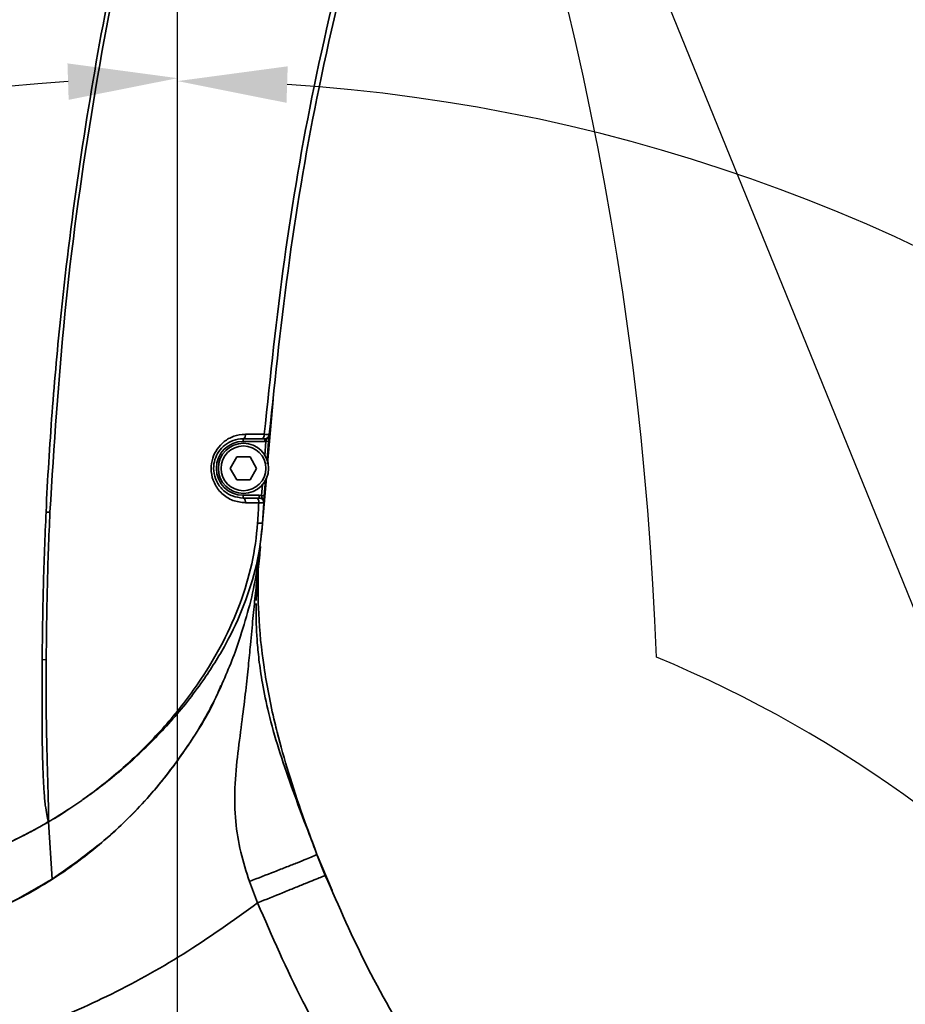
# Model space of a CAD drawing. Header units: millimetres. Extents: x -7686 to -856, y -458 to 6140.
# Tile 43 of 102: x -5849 to -5752, y 3853 to 3961. Entities that reach past the tile are written whole.
import ezdxf

# ---------------------------------------------------------------- set-up
doc = ezdxf.new("R2010")
doc.units = ezdxf.units.MM
doc.header["$LTSCALE"] = 5
doc.header["$PDSIZE"] = -1
doc.linetypes.add('CENTER2', pattern=[28.575, 19.05, -3.175, 3.175, -3.175])
doc.layers.add('细实线', color=1, linetype='Continuous', lineweight=20)
doc.dimstyles.new('安装', dxfattribs={"dimtxt": 6, "dimasz": 12, "dimexe": 7, "dimexo": 0.625, "dimtad": 1, "dimtoh": 1, "dimtxsty": 'Standard', "dimcen": 2.5, "dimclrd": 4, "dimclre": 4, "dimclrt": 3, "dimadec": 0, "dimazin": 0, "dimtfac": 1, "dimtmove": 0, "dimatfit": 3, "dimfxl": 1, "dimarcsym": 0})

# ---------------------------------------------------------------- blocks, each defined once
blk = doc.blocks.new('*D72')
at = {"layer": 'Defpoints', "color": 0, "linetype": 'Continuous', "transparency": 16777216}
for p in [(-5832.45, 4094.63), (-5831.96, 3764.63), (-6090.72, 3764.24)]:
    blk.add_point(p, dxfattribs=at)
at = {"layer": '细实线', "color": 4, "linetype": 'Continuous', "lineweight": -2, "transparency": 16777216}
for p, q in [((-5833.08, 4094.63), (-6098.22, 4094.23)), ((-6091.2, 4082.24), (-6090.74, 3776.24)), ((-5832.59, 3764.63), (-6097.72, 3764.23))]:
    blk.add_line(p, q, dxfattribs=at)
at = {"layer": '细实线', "color": 4, "linetype": 'Continuous', "transparency": 16777216}
for points in [[(-6089.2, 4082.24), (-6093.2, 4082.24), (-6091.22, 4094.24)], [(-6088.74, 3776.24), (-6092.74, 3776.24), (-6090.72, 3764.24)]]:
    blk.add_solid(points, dxfattribs=at)
at = {"layer": '细实线', "color": 3, "linetype": 'Continuous', "transparency": 16777216, "insert": (-6087.34, 3929.25), "char_height": 6, "attachment_point": 5, "rotation": 270.0856}
blk.add_mtext('330', dxfattribs=at)
blk = doc.blocks.new('*D79')
at = {"layer": 'Defpoints', "color": 0, "linetype": 'Continuous', "transparency": 16777216}
for p in [(-5198.18, 4044.44), (-5831.96, 3764.63)]:
    blk.add_point(p, dxfattribs=at)
at = {"layer": '细实线', "color": 4, "linetype": 'Continuous', "lineweight": -2, "transparency": 16777216}
for p, q in [((-5099.88, 4087.84), (-5187.2, 4049.29)), ((-5068.26, 4087.84), (-5099.88, 4087.84)), ((-5831.96, 3764.63), (-5198.18, 4044.44))]:
    blk.add_line(p, q, dxfattribs=at)
at = {"layer": '细实线', "color": 4, "linetype": 'Continuous', "transparency": 16777216}
blk.add_solid([(-5188.01, 4051.12), (-5186.39, 4047.46), (-5198.18, 4044.44)], dxfattribs=at)
at = {"layer": '细实线', "color": 3, "linetype": 'Continuous', "transparency": 16777216, "insert": (-5083.76, 4091.96), "char_height": 6, "attachment_point": 5}
blk.add_mtext('R692,8', dxfattribs=at)
blk = doc.blocks.new('*D87')
at = {"layer": 'Defpoints', "color": 0, "linetype": 'Continuous', "transparency": 16777216}
for p in [(-5831.96, 4226.54), (-5881.96, 3776.52), (-5831.96, 3776.52)]:
    blk.add_point(p, dxfattribs=at)
at = {"layer": '细实线', "color": 4, "linetype": 'Continuous', "lineweight": -2, "transparency": 16777216}
for p, q in [((-5881.96, 3777.15), (-5881.96, 4233.54)), ((-5831.96, 3777.15), (-5831.96, 4233.54)), ((-5869.96, 4226.54), (-5843.96, 4226.54))]:
    blk.add_line(p, q, dxfattribs=at)
at = {"layer": '细实线', "color": 4, "linetype": 'Continuous', "transparency": 16777216}
for points in [[(-5869.96, 4228.54), (-5869.96, 4224.54), (-5881.96, 4226.54)], [(-5843.96, 4228.54), (-5843.96, 4224.54), (-5831.96, 4226.54)]]:
    blk.add_solid(points, dxfattribs=at)
at = {"layer": '细实线', "color": 3, "linetype": 'Continuous', "transparency": 16777216, "insert": (-5850.58, 4230.16), "char_height": 6, "attachment_point": 5}
blk.add_mtext('50', dxfattribs=at)
blk = doc.blocks.new('*D90')
at = {"layer": 'Defpoints', "color": 0, "linetype": 'Continuous', "transparency": 16777216}
for p in [(-5831.96, 4094.63), (-5694.19, 3894.61), (-5831.96, 3764.63), (-5831.96, 3764.63), (-5619.84, 3511.83)]:
    blk.add_point(p, dxfattribs=at)
at = {"layer": '细实线', "color": 4, "linetype": 'Continuous', "lineweight": -2, "transparency": 16777216}
blk.add_arc((-5831.96, 3764.63), 189.41, 313.6306, 86.3694, dxfattribs=at)
at = {"layer": '细实线', "color": 4, "linetype": 'Continuous', "transparency": 16777216}
for points in [[(-5820.03, 3951.66), (-5819.9, 3955.66), (-5831.96, 3954.04)], [(-5699.93, 3626.04), (-5702.6, 3629.02), (-5710.21, 3619.53)]]:
    blk.add_solid(points, dxfattribs=at)
at = {"layer": '细实线', "color": 3, "linetype": 'Continuous', "transparency": 16777216, "insert": (-5648.36, 3824.24), "char_height": 6, "attachment_point": 5, "rotation": 287.9879}
blk.add_mtext('140°', dxfattribs=at)
blk = doc.blocks.new('*D92')
at = {"layer": 'Defpoints', "color": 0, "linetype": 'Continuous', "transparency": 16777216}
for p in [(-5831.96, 4139.63), (-5471.96, 4139.63), (-5788.49, 4106.28), (-5694.97, 4017.52), (-5695.32, 3758.54)]:
    blk.add_point(p, dxfattribs=at)
at = {"layer": '细实线', "color": 4, "linetype": 'Continuous', "lineweight": -2, "transparency": 16777216}
blk.add_arc((-5797.43, 4139.63), 159.39, 289.3145, 355.6855, dxfattribs=at)
at = {"layer": '细实线', "color": 4, "linetype": 'Continuous', "transparency": 16777216}
for points in [[(-5640.49, 4127.71), (-5636.49, 4127.56), (-5638.04, 4139.63)], [(-5744.12, 3987.29), (-5745.3, 3991.12), (-5756.18, 3985.66)]]:
    blk.add_solid(points, dxfattribs=at)
at = {"layer": '细实线', "color": 3, "linetype": 'Continuous', "transparency": 16777216, "insert": (-5673.85, 4044.8), "char_height": 6, "attachment_point": 5, "rotation": 52.5}
blk.add_mtext('75°', dxfattribs=at)
blk = doc.blocks.new('*D102')
at = {"color": 4, "linetype": 'ByBlock', "lineweight": -2, "transparency": 16777216}
blk.add_arc((-5831.96, 3764.63), 189.74, 93.6243, 156.3757, dxfattribs=at)
at = {"color": 4, "linetype": 'ByBlock', "transparency": 16777216}
for points in [[(-5844.02, 3955.98), (-5843.89, 3951.99), (-5831.96, 3954.36)], [(-6003.94, 3839.92), (-6007.65, 3841.41), (-6010.25, 3829.52)]]:
    blk.add_solid(points, dxfattribs=at)
at = {"layer": 'Defpoints', "color": 0, "linetype": 'ByBlock', "transparency": 16777216}
for p in [(-5831.96, 4094.63), (-5907.11, 3938.85), (-6142.06, 3877.49), (-5831.96, 3764.63), (-5831.96, 3764.63)]:
    blk.add_point(p, dxfattribs=at)
at = {"color": 3, "linetype": 'ByBlock', "transparency": 16777216, "insert": (-5942.87, 3923.02), "char_height": 6, "attachment_point": 5, "rotation": 35}
blk.add_mtext('70°', dxfattribs=at)

msp = doc.modelspace()

# ---------------------------------------------------------------- linework, layer by layer
at = {"color": 2}
msp.add_line((-5831.961, 3764.628), (-5831.961, 4094.628), dxfattribs=at)
at = {"color": 2, "linetype": 'CENTER2'}
msp.add_line((-5695.319, 3758.542), (-5831.961, 4094.628), dxfattribs=at)
at = {"linetype": 'Continuous', "lineweight": 35}
for p, q in [((-5821.479, 3919.163), (-5822.096, 3912.125)), ((-5822.695, 3914.878), (-5824.761, 3914.878)), ((-5824.761, 3914.878), (-5824.761, 3914.578)), ((-5822.421, 3914.578), (-5824.761, 3914.578)), ((-5824.535, 3915.358), (-5822.469, 3915.358)), ((-5822.422, 3913.007), (-5822.29, 3914.589)), ((-5822.421, 3914.878), (-5822.421, 3914.578)), ((-5822.29, 3914.589), (-5821.991, 3914.563)), ((-5821.991, 3914.563), (-5822.159, 3912.553)), ((-5826.188, 3911.628), (-5825.466, 3912.878)), ((-5825.466, 3912.878), (-5824.023, 3912.878)), ((-5824.023, 3912.878), (-5823.301, 3911.628)), ((-5825.466, 3910.378), (-5826.188, 3911.628)), ((-5823.301, 3911.628), (-5824.023, 3910.378)), ((-5824.023, 3910.378), (-5825.466, 3910.378)), ((-5822.226, 3910.633), (-5822.666, 3905.618)), ((-5822.334, 3910.335), (-5822.464, 3908.615)), ((-5822.763, 3908.637), (-5822.672, 3909.849)), ((-5824.761, 3908.378), (-5824.761, 3908.678)), ((-5824.761, 3908.678), (-5823.017, 3908.678)), ((-5824.761, 3908.378), (-5823.29, 3908.378)), ((-5823.017, 3908.378), (-5823.017, 3908.678)), ((-5822.763, 3908.637), (-5822.464, 3908.615)), ((-5823.064, 3907.863), (-5824.534, 3907.863)), ((-5822.518, 3907.844), (-5822.666, 3905.618)), ((-5845.938, 3906.833), (-5846.364, 3906.852)), ((-5846.364, 3906.849), (-5846.364, 3906.852)), ((-5845.938, 3906.833), (-5845.938, 3906.83)), ((-5846.351, 3890.675), (-5846.796, 3890.657)), ((-5846.091, 3872.994), (-5846.112, 3872.984)), ((-5846.083, 3872.938), (-5846.091, 3872.994)), ((-5846.083, 3872.938), (-5846.081, 3872.908)), ((-5845.703, 3866.625), (-5846.081, 3872.908)), ((-5816.692, 3869.343), (-5815.786, 3867.048)), ((-5816.657, 3869.254), (-5815.02, 3865.383)), ((-5815.654, 3866.759), (-5815.934, 3867.422)), ((-5823.196, 3864.033), (-5824.09, 3866.389))]:
    msp.add_line(p, q, dxfattribs=at)
at = {"linetype": 'Continuous', "lineweight": 35, "flags": 128}
for points in [[(-5824.535, 3915.358), (-5824.54, 3915.264), (-5824.554, 3915.173), (-5824.576, 3915.09), (-5824.604, 3915.018), (-5824.638, 3914.958), (-5824.676, 3914.914), (-5824.718, 3914.887), (-5824.761, 3914.878)], [(-5822.469, 3915.358), (-5822.475, 3915.263), (-5822.489, 3915.173), (-5822.51, 3915.09), (-5822.539, 3915.018), (-5822.572, 3914.958), (-5822.611, 3914.914), (-5822.652, 3914.887), (-5822.695, 3914.878)], [(-5824.534, 3907.863), (-5824.537, 3907.962), (-5824.549, 3908.059), (-5824.57, 3908.148), (-5824.598, 3908.226), (-5824.632, 3908.291), (-5824.672, 3908.339), (-5824.715, 3908.368), (-5824.761, 3908.378)], [(-5823.064, 3907.863), (-5823.067, 3907.962), (-5823.079, 3908.059), (-5823.099, 3908.148), (-5823.127, 3908.226), (-5823.162, 3908.291), (-5823.202, 3908.339), (-5823.245, 3908.368), (-5823.29, 3908.378)], [(-5816.692, 3869.343), (-5816.692, 3869.343)]]:
    msp.add_lwpolyline(points, dxfattribs=at)
at = {"linetype": 'Continuous', "lineweight": 35}
for radius in [2.75, 2.45]:
    msp.add_circle((-5824.745, 3911.628), radius, dxfattribs=at)
at = {"color": 4}
msp.add_arc((-5831.961, 3764.628), 692.802, 310, 160, dxfattribs=at)
at = {"color": 4, "linetype": 'ByBlock'}
for centre, radius, start, end in [((-6142.059, 3877.495), 362.802, 2.12502, 42.46885), ((-5831.961, 3764.628), 136.777, 317.34354, 67.44955)]:
    msp.add_arc(centre, radius, start, end, dxfattribs=at)
at = {"linetype": 'Continuous', "lineweight": 35}
for centre, radius, start, end in [((-5824.761, 3911.628), 2.95, 90, 270), ((-5822.421, 3915.378), 0.5, 270, 354.8807), ((-5822.421, 3915.378), 0.8, 270, 279.41774), ((-5823.017, 3907.878), 0.8, 71.49365, 90), ((-5823.017, 3907.878), 0.5, 356.03001, 90), ((-5827.444, 4326.782), 420.359, 267.42021, 267.47836)]:
    msp.add_arc(centre, radius, start, end, dxfattribs=at)
for points, knots in [([(-5846.364, 3906.852), (-5846.364, 3906.852), (-5846.197, 3910.483), (-5845.753, 3917.744), (-5844.606, 3930.46), (-5842.776, 3944.981), (-5840.038, 3961.278), (-5836.648, 3977.497), (-5832.65, 3993.564), (-5828.087, 4009.445), (-5822.991, 4025.14), (-5817.38, 4040.689), (-5810.667, 4057.641), (-5805.589, 4069.305), (-5802.599, 4075.853), (-5802.599, 4075.853)], [0, 0, 0, 0, 0.00000034, 0.06209124, 0.12423473, 0.21804147, 0.31200873, 0.40642899, 0.5009867, 0.59474284, 0.68860993, 0.78278334, 0.87704757, 0.99999966, 1, 1, 1, 1]), ([(-5802.268, 4075.702), (-5805.188, 4069.126), (-5811.085, 4055.849), (-5818.984, 4035.455), (-5826.123, 4014.64), (-5832.316, 3993.511), (-5837.508, 3972.098), (-5841.58, 3950.436), (-5844.562, 3928.667), (-5845.481, 3914.085), (-5845.938, 3906.833)], [0, 0, 0, 0, 0.12299, 0.2483484, 0.3737567, 0.4990973, 0.6246492, 0.7502758, 0.8758029, 1, 1, 1, 1]), ([(-5822.469, 3915.358), (-5821.8, 3921.73), (-5820.458, 3934.494), (-5817.153, 3953.929), (-5813.98, 3966.835), (-5812.341, 3973.5)], [0, 0, 0, 0, 0.3253112, 0.6515638, 1, 1, 1, 1]), ([(-5811.805, 3973.357), (-5813.442, 3966.703), (-5816.608, 3953.841), (-5819.911, 3934.446), (-5821.252, 3921.711), (-5821.923, 3915.334)], [0, 0, 0, 0, 0.3485476, 0.673785, 1, 1, 1, 1]), ([(-5824.534, 3907.863), (-5825, 3907.913), (-5825.935, 3908.014), (-5827.148, 3908.804), (-5827.984, 3909.937), (-5828.335, 3911.227), (-5828.25, 3912.453), (-5827.82, 3913.533), (-5827.093, 3914.431), (-5826.094, 3915.09), (-5825.189, 3915.339), (-5824.655, 3915.355), (-5824.535, 3915.358)], [0, 0, 0, 0, 0.125865, 0.2519348, 0.3706915, 0.4760406, 0.5705078, 0.6610093, 0.7543043, 0.8555037, 0.9675422, 1, 1, 1, 1]), ([(-5824.761, 3914.878), (-5824.865, 3914.875), (-5825.327, 3914.861), (-5826.108, 3914.647), (-5826.975, 3914.077), (-5827.606, 3913.299), (-5827.981, 3912.361), (-5828.055, 3911.292), (-5827.747, 3910.171), (-5827.021, 3909.189), (-5825.971, 3908.509), (-5825.165, 3908.422), (-5824.761, 3908.378)], [0, 0, 0, 0, 0.03292322, 0.14627873, 0.24789079, 0.34066197, 0.42989094, 0.52269979, 0.62665417, 0.74512997, 0.87230476, 1, 1, 1, 1]), ([(-5822.421, 3914.878), (-5822.421, 3914.878), (-5822.423, 3914.878), (-5822.457, 3914.878), (-5822.552, 3914.878), (-5822.647, 3914.878), (-5822.695, 3914.878)], [0, 0, 0, 0, 0.079588, 0.3858206, 0.6929282, 1, 1, 1, 1]), ([(-5822.469, 3915.358), (-5822.374, 3915.354), (-5822.183, 3915.345), (-5821.996, 3915.337), (-5821.928, 3915.334), (-5821.924, 3915.334), (-5821.923, 3915.334)], [0, 0, 0, 0, 0.3067677, 0.6138752, 0.9203372, 1, 1, 1, 1]), ([(-5822.29, 3914.589), (-5822.277, 3914.625), (-5822.248, 3914.707), (-5822.164, 3914.849), (-5822.028, 3915.009), (-5821.943, 3915.193), (-5821.925, 3915.307), (-5821.923, 3915.332), (-5821.923, 3915.334)], [0, 0, 0, 0, 0.1286922, 0.2898175, 0.5927588, 0.9090132, 0.994717, 1, 1, 1, 1]), ([(-5821.923, 3915.334), (-5821.923, 3915.333), (-5821.929, 3915.266), (-5821.939, 3915.151), (-5821.961, 3914.909), (-5821.979, 3914.708), (-5821.989, 3914.591), (-5821.991, 3914.563)], [0, 0, 0, 0, 0.0047643, 0.3941963, 0.6554773, 0.9187097, 1, 1, 1, 1]), ([(-5823.29, 3908.378), (-5823.277, 3908.378), (-5823.215, 3908.378), (-5823.12, 3908.378), (-5823.034, 3908.378), (-5823.023, 3908.378), (-5823.017, 3908.378)], [0, 0, 0, 0, 0.0812649, 0.3877282, 0.6938583, 1, 1, 1, 1]), ([(-5822.763, 3908.637), (-5822.756, 3908.599), (-5822.74, 3908.514), (-5822.68, 3908.36), (-5822.571, 3908.181), (-5822.516, 3907.985), (-5822.516, 3907.871), (-5822.518, 3907.845), (-5822.518, 3907.844)], [0, 0, 0, 0, 0.1286924, 0.2898186, 0.5927604, 0.9090132, 0.994717, 1, 1, 1, 1]), ([(-5822.464, 3908.615), (-5822.469, 3908.548), (-5822.479, 3908.407), (-5822.494, 3908.187), (-5822.507, 3908.008), (-5822.514, 3907.904), (-5822.517, 3907.855), (-5822.518, 3907.844), (-5822.518, 3907.844)], [0, 0, 0, 0, 0.1966158, 0.4111431, 0.7106436, 0.9400354, 0.9952386, 1, 1, 1, 1]), ([(-5823.21, 3905.646), (-5823.21, 3905.646), (-5823.154, 3906.385), (-5823.109, 3907.124), (-5823.064, 3907.863)], [0, 0, 0, 0, 0.000027, 1, 1, 1, 1]), ([(-5822.518, 3907.844), (-5822.529, 3907.844), (-5822.551, 3907.845), (-5822.723, 3907.851), (-5822.913, 3907.857), (-5823.038, 3907.862), (-5823.064, 3907.863)], [0, 0, 0, 0, 0.3062989, 0.6124717, 0.9188, 1, 1, 1, 1]), ([(-5846.796, 3890.657), (-5846.762, 3893.345), (-5846.693, 3898.735), (-5846.474, 3904.14), (-5846.364, 3906.849)], [0, 0, 0, 0, 0.4987682, 1, 1, 1, 1]), ([(-5845.938, 3906.83), (-5845.938, 3906.83), (-5846.061, 3904.139), (-5846.255, 3898.744), (-5846.319, 3893.367), (-5846.351, 3890.675)], [0, 0, 0, 0, 0.0000037, 0.499392, 1, 1, 1, 1]), ([(-5842.406, 3875.296), (-5842.381, 3875.314), (-5841.943, 3875.625), (-5840.042, 3877.023), (-5836.778, 3879.766), (-5832.831, 3883.857), (-5829.531, 3888.171), (-5826.94, 3892.525), (-5825.042, 3896.766), (-5823.741, 3901.16), (-5823.305, 3904.148), (-5823.21, 3905.646), (-5823.21, 3905.646)], [0, 0, 0, 0, 0.0025061, 0.0435391, 0.1910844, 0.3471193, 0.5030931, 0.6299072, 0.7566482, 0.8783693, 0.9999984, 1, 1, 1, 1]), ([(-5822.666, 3905.618), (-5822.666, 3905.618), (-5822.763, 3904.091), (-5823.223, 3901.048), (-5824.605, 3896.602), (-5826.61, 3892.346), (-5829.292, 3888.059), (-5832.631, 3883.855), (-5835.352, 3881.102), (-5838.115, 3878.582), (-5839.591, 3877.364), (-5841.432, 3875.99), (-5841.89, 3875.658), (-5842.33, 3875.349), (-5842.382, 3875.313), (-5842.406, 3875.296)], [0, 0, 0, 0, 0.0000016, 0.1229479, 0.2460051, 0.3729116, 0.4999098, 0.6516372, 0.8034249, 0.8103438, 0.952159, 0.9568058, 0.9949021, 0.9976228, 1, 1, 1, 1]), ([(-5822.666, 3905.618), (-5822.908, 3903.21), (-5823.391, 3898.4), (-5824.89, 3893.804), (-5825.639, 3891.51)], [0, 0, 0, 0, 0.50066158, 1, 1, 1, 1]), ([(-5823.21, 3905.646), (-5823.132, 3905.642), (-5822.976, 3905.633), (-5822.804, 3905.624), (-5822.688, 3905.618), (-5822.673, 3905.618), (-5822.666, 3905.618)], [0, 0, 0, 0, 0.2500004, 0.5000001, 0.75, 1, 1, 1, 1]), ([(-5822.876, 3903.072), (-5822.896, 3902.869), (-5823.003, 3901.762), (-5823.177, 3899.938), (-5823.34, 3898.271), (-5823.338, 3897.233), (-5823.338, 3897.15)], [0, 0, 0, 0, 0.0972513, 0.5288863, 0.9624345, 1, 1, 1, 1]), ([(-5824.09, 3866.389), (-5824.432, 3867.452), (-5825.124, 3869.605), (-5825.682, 3873.072), (-5825.742, 3876.754), (-5825.362, 3880.512), (-5824.883, 3884.102), (-5824.491, 3887.297), (-5824.204, 3890.017), (-5823.945, 3892.693), (-5823.703, 3895.256), (-5823.457, 3897.703), (-5823.236, 3899.741), (-5823.068, 3901.235), (-5822.983, 3902.05), (-5822.955, 3902.322)], [0, 0, 0, 0, 0.0631026, 0.1277617, 0.1987068, 0.2760887, 0.35479, 0.4297716, 0.5022374, 0.5730925, 0.675315, 0.7775627, 0.8796784, 0.9598985, 1, 1, 1, 1]), ([(-5816.692, 3869.343), (-5816.692, 3869.343), (-5817.229, 3870.746), (-5818.347, 3873.778), (-5819.851, 3878.332), (-5820.787, 3881.661), (-5821.49, 3884.518), (-5822.011, 3886.915), (-5822.683, 3890.895), (-5823.148, 3895.261), (-5823.145, 3898.768), (-5823.143, 3900.295)], [0, 0, 0, 0, 0.0000016, 0.1173343, 0.2515705, 0.3914046, 0.4254382, 0.5283239, 0.6312614, 0.839491, 1, 1, 1, 1]), ([(-5823.338, 3896.824), (-5823.352, 3896.082), (-5823.374, 3894.864), (-5823.258, 3892.777), (-5823.064, 3890.689), (-5822.695, 3888.083), (-5822.034, 3884.851), (-5820.96, 3881.02), (-5819.56, 3876.931), (-5818.1, 3873.016), (-5817.145, 3870.525), (-5816.692, 3869.343)], [0, 0, 0, 0, 0.1492234, 0.2448465, 0.3453569, 0.4528241, 0.5697815, 0.6901175, 0.8048371, 0.9074899, 1, 1, 1, 1]), ([(-5825.639, 3891.51), (-5826.313, 3889.836), (-5827.659, 3886.492), (-5830.373, 3881.781), (-5834.096, 3876.653), (-5839.068, 3871.33), (-5843.496, 3868.19), (-5845.703, 3866.625)], [0, 0, 0, 0, 0.1663585, 0.3323842, 0.5001131, 0.750783, 1, 1, 1, 1]), ([(-5846.112, 3872.984), (-5846.112, 3872.984), (-5846.171, 3873.178), (-5846.289, 3873.667), (-5846.456, 3874.734), (-5846.592, 3876.184), (-5846.705, 3878.256), (-5846.775, 3880.974), (-5846.818, 3885.208), (-5846.804, 3888.506), (-5846.796, 3890.657)], [0, 0, 0, 0, 0.0004158, 0.0944057, 0.1883305, 0.292457, 0.3966869, 0.5519271, 0.7076661, 1, 1, 1, 1]), ([(-5846.351, 3890.675), (-5846.351, 3890.675), (-5846.359, 3889.602), (-5846.364, 3887.463), (-5846.343, 3884.237), (-5846.284, 3881.056), (-5846.21, 3878.372), (-5846.149, 3876.319), (-5846.099, 3874.414), (-5846.09, 3873.439), (-5846.091, 3872.994), (-5846.091, 3872.994)], [0, 0, 0, 0, 0.0000027, 0.1469494, 0.2937847, 0.4495195, 0.6047991, 0.7085459, 0.8122242, 0.9999973, 1, 1, 1, 1]), ([(-5827.212, 3887.849), (-5827.34, 3887.528), (-5828.267, 3885.205), (-5830.762, 3881.208), (-5834.646, 3876.004), (-5839.235, 3871.361), (-5844.341, 3867.346), (-5849.949, 3864.03), (-5856.303, 3861.379), (-5862.242, 3859.645), (-5866.199, 3859.302), (-5867.612, 3859.179)], [0, 0, 0, 0, 0.0200099, 0.1445344, 0.2702904, 0.3953312, 0.5205844, 0.6449607, 0.7706366, 0.9181322, 1, 1, 1, 1]), ([(-5846.083, 3872.938), (-5846.083, 3872.938), (-5845.455, 3873.305), (-5844.233, 3874.055), (-5843.023, 3874.865), (-5842.425, 3875.283), (-5842.406, 3875.296)], [0, 0, 0, 0, 0.0000137, 0.4994061, 0.9841202, 1, 1, 1, 1]), ([(-5842.406, 3875.296), (-5842.425, 3875.282), (-5843.02, 3874.86), (-5844.229, 3874.039), (-5845.451, 3873.281), (-5846.081, 3872.908), (-5846.081, 3872.908)], [0, 0, 0, 0, 0.016202, 0.4990413, 0.9999863, 1, 1, 1, 1]), ([(-5849.253, 3871.208), (-5849.231, 3871.219), (-5848.694, 3871.489), (-5847.628, 3872.05), (-5846.602, 3872.631), (-5846.083, 3872.938), (-5846.083, 3872.938)], [0, 0, 0, 0, 0.020172, 0.4996935, 0.9999834, 1, 1, 1, 1]), ([(-5846.081, 3872.908), (-5846.081, 3872.908), (-5846.598, 3872.608), (-5847.625, 3872.035), (-5848.692, 3871.485), (-5849.23, 3871.219), (-5849.253, 3871.208)], [0, 0, 0, 0, 0.0000167, 0.4987975, 0.9794819, 1, 1, 1, 1]), ([(-5873.365, 3865.322), (-5872.387, 3865.349), (-5870.429, 3865.402), (-5867.401, 3865.701), (-5864.289, 3866.176), (-5861.099, 3866.861), (-5857.936, 3867.734), (-5854.914, 3868.753), (-5852.042, 3869.895), (-5850.203, 3870.738), (-5849.281, 3871.193), (-5849.253, 3871.208)], [0, 0, 0, 0, 0.11725, 0.2348664, 0.3644396, 0.4944664, 0.6258246, 0.757607, 0.8767246, 0.9961603, 1, 1, 1, 1]), ([(-5849.253, 3871.208), (-5849.28, 3871.194), (-5850.702, 3870.478), (-5853.591, 3869.18), (-5858.061, 3867.591), (-5862.703, 3866.362), (-5866.834, 3865.655), (-5870.362, 3865.299), (-5872.287, 3865.24), (-5873.252, 3865.211)], [0, 0, 0, 0, 0.0036935, 0.1914802, 0.3805511, 0.5737126, 0.7683538, 0.8840002, 1, 1, 1, 1]), ([(-5824.09, 3866.389), (-5823.154, 3866.75), (-5821.714, 3867.306), (-5819.988, 3867.984), (-5818.802, 3868.454), (-5817.85, 3868.838), (-5816.932, 3869.216), (-5816.786, 3869.293), (-5816.692, 3869.343)], [0, 0, 0, 0, 0.2395148, 0.3683979, 0.5, 0.6316021, 0.7604852, 1, 1, 1, 1]), ([(-5823.196, 3864.033), (-5822.264, 3864.412), (-5820.83, 3864.995), (-5819.105, 3865.697), (-5817.918, 3866.18), (-5816.962, 3866.569), (-5816.038, 3866.945), (-5815.885, 3867.007), (-5815.786, 3867.048)], [0, 0, 0, 0, 0.2394568, 0.3683607, 0.5, 0.6316393, 0.7605432, 1, 1, 1, 1]), ([(-5815.786, 3867.048), (-5814.292, 3863.63), (-5811.274, 3856.731), (-5807.465, 3850.235), (-5805.543, 3846.958)], [0, 0, 0, 0, 0.4954145, 1, 1, 1, 1]), ([(-5899.191, 3866.478), (-5897.159, 3865.31), (-5893.074, 3862.963), (-5886.37, 3860.592), (-5879.455, 3859.081), (-5872.402, 3858.596), (-5865.374, 3859.152), (-5858.468, 3860.684), (-5851.793, 3863.076), (-5847.727, 3865.445), (-5845.703, 3866.625)], [0, 0, 0, 0, 0.1244963, 0.250129, 0.3763993, 0.5001355, 0.6247611, 0.7500757, 0.8755916, 1, 1, 1, 1]), ([(-5823.196, 3864.033), (-5825.877, 3862.109), (-5831.157, 3858.319), (-5839.452, 3853.771), (-5847.771, 3850.173), (-5856.14, 3847.52), (-5864.723, 3845.72), (-5873.52, 3844.778), (-5882.529, 3844.69), (-5891.988, 3845.488), (-5901.926, 3847.189), (-5908.657, 3849.098), (-5912.095, 3850.074)], [0, 0, 0, 0, 0.10551506, 0.20784183, 0.30204122, 0.39522127, 0.48831107, 0.58224243, 0.67792255, 0.77621024, 0.88569668, 1, 1, 1, 1]), ([(-5813.6, 3844.982), (-5815.192, 3847.71), (-5818.779, 3853.862), (-5821.617, 3860.396), (-5823.196, 3864.033)], [0, 0, 0, 0, 0.4434933, 1, 1, 1, 1])]:
    msp.add_open_spline(points, degree=3, knots=knots, dxfattribs=at)

# ---------------------------------------------------------------- dimensions: what is measured, and where the dimension line sits
at = {"color": 1, "linetype": 'ByBlock'}
dim = msp.add_angular_dim_2l(base=(-5907.111, 3938.846), line1=((-5831.961, 3764.628), (-5831.961, 4094.628)), line2=((-5831.961, 3764.628), (-6142.059, 3877.495)), dimstyle='安装', dxfattribs=at)
dim.commit()
dim.dimension.update_dxf_attribs({"geometry": '*D102', "text_midpoint": (-5942.868, 3923.02)})
at = {"layer": '细实线', "color": 1, "linetype": 'Continuous'}
dim = msp.add_linear_dim(base=(-5831.961, 4226.537), p1=(-5881.961, 3776.524), p2=(-5831.961, 3776.524), dimstyle='安装', dxfattribs=at)
dim.commit()
dim.dimension.update_dxf_attribs({"geometry": '*D87', "text_midpoint": (-5850.584, 4226.537), "dimtype": 160})
dim = msp.add_angular_dim_2l(base=(-5694.974, 4017.525), line1=((-5831.961, 4139.628), (-5471.961, 4139.628)), line2=((-5788.494, 4106.275), (-5695.319, 3758.542)), dimstyle='安装', dxfattribs=at)
dim.commit()
dim.dimension.update_dxf_attribs({"geometry": '*D92', "text_midpoint": (-5673.851, 4044.802)})
dim = msp.add_radius_dim(center=(-5831.961, 3764.628), mpoint=(-5198.178, 4044.439), dimstyle='安装', dxfattribs=at)
dim.commit()
dim.dimension.update_dxf_attribs({"geometry": '*D79', "text_midpoint": (-5083.759, 4087.836), "dimtype": 164})
dim = msp.add_aligned_dim(p1=(-5832.453, 4094.628), p2=(-5831.961, 3764.628), distance=-258.762, dimstyle='安装', dxfattribs=at)
dim.commit()
dim.dimension.update_dxf_attribs({"geometry": '*D72', "text_midpoint": (-6087.344, 3929.247)})
dim = msp.add_angular_dim_2l(base=(-5694.189, 3894.609), line1=((-5831.961, 3764.628), (-5831.961, 4094.628)), line2=((-5831.961, 3764.628), (-5619.841, 3511.834)), dimstyle='安装', dxfattribs=at)
dim.commit()
dim.dimension.update_dxf_attribs({"geometry": '*D90', "text_midpoint": (-5651.808, 3823.121), "dimtype": 162})

doc.saveas('drawing.dxf')
